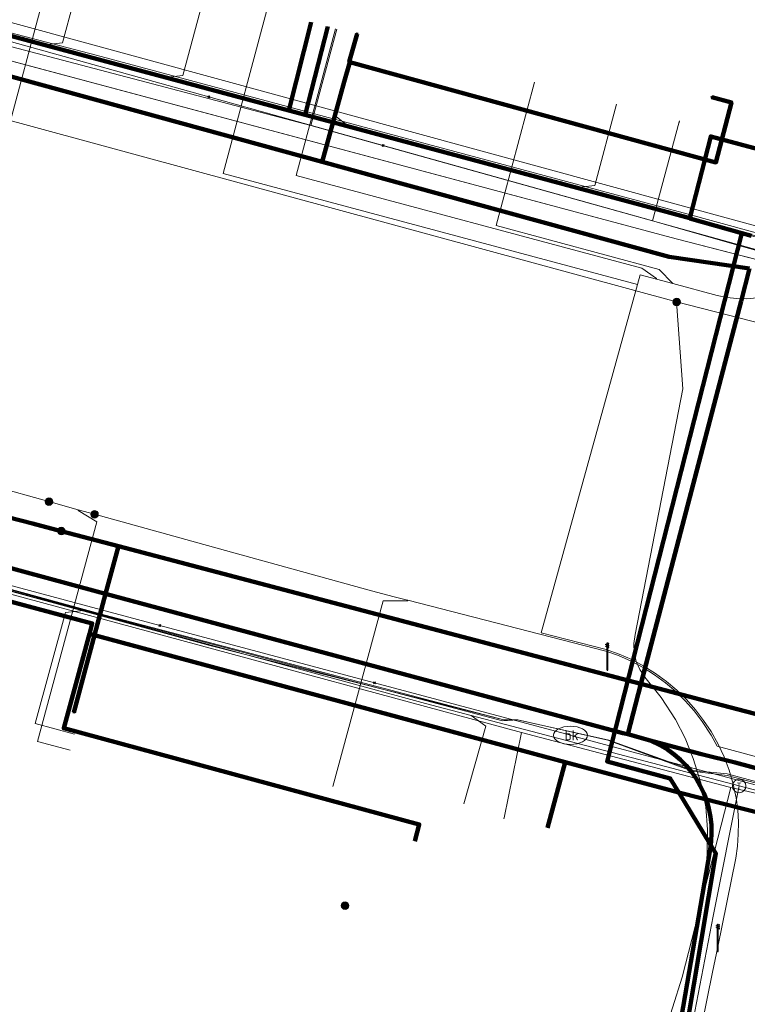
# Model space of a CAD drawing. Extents: x 152558 to 154479, y 462974 to 463683.
# Tile 177 of 256: x 153351 to 153373, y 463554 to 463583. Entities that reach past the tile are written whole.
import ezdxf
from ezdxf.enums import TextEntityAlignment as Align
from ezdxf.lldxf.tags import DXFTag

# ---------------------------------------------------------------- set-up
doc = ezdxf.new("R2010")
doc.units = 0
doc.header["$LTSCALE"] = 0.2
doc.layers.get('0').update_dxf_attribs({"linetype": 'CONTINUOUS'})
for name, color, linetype, lineweight in [('B-RO-KL-DATA_COAXIAAL_17_ZIGGO BV-G', 90, 'KL-DATA-N', 18), ('B-RO-KL-DATA_COAXIAAL_7_ZIGGO BV-G', 90, 'KL-DATA-N', 18), ('B-RO-KL-DATA_DUCT_ZIGGO BV-G', 90, 'CONTINUOUS', 100), ('B-RO-KL-DATA_EUROFIBER NEDERLAND BV-G', 90, 'KL-DATA-N', 18), ('B-RO-KL-DATA_HULPSTUK_KPN BV-S', 90, 'CONTINUOUS', 25), ('B-RO-KL-DATA_HULPSTUK_STEDIN NETBEHEER BV-S', 90, 'CONTINUOUS', 25), ('B-RO-KL-DATA_KABELBED_KPN BV-G', 90, 'CONTINUOUS', 100), ('B-RO-KL-DATA_KABELBED_ZIGGO BV-G', 90, 'CONTINUOUS', 100), ('B-RO-KL-DATA_MANTELBUIS_ASBESTCEMENT_1_KPN BV-G', 90, 'CONTINUOUS', 100), ('B-RO-KL-DATA_MANTELBUIS_PVC_1_KPN BV-G', 90, 'CONTINUOUS', 100), ('B-RO-KL-DATA_REGGEFIBER OPERATOR BV-G', 90, 'KL-DATA-N', 18), ('B-RO-KL-DATA_STEDIN NETBEHEER BV-G', 90, 'KL-DATA-N', 18), ('B-RO-KL-ET_LS_400 V_STEDIN NETBEHEER BV-G', 190, 'KL-LS-N', 18), ('B-RO-KL-ET_LS_GEMEENTE AMERSFOORT-S', 190, 'CONTINUOUS', 25), ('B-RO-KL-ET_LS_HULPSTUK_STEDIN NETBEHEER BV-S', 190, 'CONTINUOUS', 25), ('B-RO-KL-ET_MS_10 KV_STEDIN NETBEHEER BV-G', 130, 'KL-MS-N', 18), ('B-RO-KL-GAS_LD_HULPSTUK_STEDIN NETBEHEER BV-S', 50, 'CONTINUOUS', 25), ('B-RO-KL-GAS_LD_PE_32_0.1 BAR_STEDIN NETBEHEER BV-G', 50, 'KL-GAS-LD-N', 18), ('B-RO-KL-GAS_LD_PVC_110_0.1 BAR_STEDIN NETBEHEER BV-G', 50, 'KL-GAS-LD-N', 18), ('B-RO-KL-GAS_LD_PVC_160_0.1 BAR_STEDIN NETBEHEER BV-G', 50, 'KL-GAS-LD-N', 18), ('B-RO-KL-GAS_LD_PVC_63_0.1 BAR_STEDIN NETBEHEER BV-G', 50, 'KL-GAS-LD-N', 18), ('B-RO-KL-GAS_LD_STAAL_34_0.1 BAR_STEDIN NETBEHEER BV-G', 50, 'KL-GAS-LD-N', 18), ('B-RO-KL-WATER_100_VITENS-G', 170, 'KL-WATER-N', 18), ('B-RO-KL-WATER_150_VITENS-G', 170, 'KL-WATER-N', 18), ('B-RO-KL-WATER_HULPSTUK_VITENS-S', 170, 'CONTINUOUS', 25), ('B-RO-KL-WATER_VITENS-S', 170, 'CONTINUOUS', 25)]:
    doc.layers.add(name, color=color, linetype=linetype, lineweight=lineweight)
doc.styles.add('NLCS-ISO', font='NLCS-ISO.ttf')
tags = doc.linetypes.add('KL-DATA-N', pattern='A,4,-1,[101,NLCS.SHX,S=0.5,R=0,X=0,Y=0],-1,4,-1,["D",Standard,S=1,R=0,X=-0.25,Y=-0.5],-1.5', length=12.5).pattern_tags.tags
tags[18] = DXFTag(74, 10)
tags = doc.linetypes.add('KL-GAS-LD-N', pattern='A,4,-1,[69,NLCS.SHX,S=0.5,R=0,X=0,Y=0],-1,4,-1,["L",Standard,S=1,R=0,X=0.25,Y=-0.5],-2', length=13).pattern_tags.tags
tags[18] = DXFTag(74, 10)
tags = doc.linetypes.add('KL-LS-N', pattern='A,4,-1,[103,NLCS.SHX,S=0.75,R=0,X=0,Y=0],-1,4,-1,["L",Standard,S=1,R=0,X=0,Y=-0.5],-2', length=13).pattern_tags.tags
tags[18] = DXFTag(74, 10)
tags = doc.linetypes.add('KL-MS-N', pattern='A,4,-1,[103,NLCS.SHX,S=0.75,R=0,X=0,Y=0],-1,4,-1,["M",Standard,S=1,R=0,X=0,Y=-0.5],-2', length=13).pattern_tags.tags
tags[18] = DXFTag(74, 10)
doc.linetypes.add('KL-WATER-N', pattern='A,7,-0.5,[168,NLCS.SHX,S=0.75,R=0,X=0.75,Y=0],-2', length=9.5)

# ---------------------------------------------------------------- blocks, each defined once
blk = doc.blocks.new('SKL-WTB_HULP_MOF-SO')
at = {"linetype": 'ByBlock', "lineweight": 18}
h = blk.add_hatch(color=0, dxfattribs=at)
h.dxf.hatch_style = 1
h.paths.add_polyline_path([(-0.5625, 0, 1), (0.5625, 0, 1)])
at = {"color": 0, "linetype": 'ByBlock', "lineweight": 18}
blk.add_circle((0, 0), 0.5625, dxfattribs=at)
at = {"color": 0, "linetype": 'ByBlock', "lineweight": 18, "style": 'NLCS-ISO', "flags": 1}
for tag, p in [('TYPE', (1.5, 0)), ('LABEL', (1.5, -1.5)), ('OMSCHRIJVING', (1.5, -3))]:
    blk.add_attdef(tag, p, '', height=1, dxfattribs=at)
blk = doc.blocks.new('SKL-WTB_HULP_T STUK-SO')
at = {"color": 0, "linetype": 'ByBlock', "lineweight": 18}
blk.add_circle((0, 0), 1, dxfattribs=at)
at = {"color": 0, "linetype": 'ByBlock', "lineweight": -2, "style": 'NLCS-ISO'}
blk.add_text('T', height=1, dxfattribs=at).set_placement((0, 0), align=Align.MIDDLE_CENTER)
at = {"color": 0, "linetype": 'ByBlock', "lineweight": 18, "style": 'NLCS-ISO', "flags": 1}
for tag, p in [('TYPE', (1.5, 0)), ('LABEL', (1.5, -1.5)), ('OMSCHRIJVING', (1.5, -3))]:
    blk.add_attdef(tag, p, '', height=1, dxfattribs=at)
blk = doc.blocks.new('SKL-WATER_BRANDKRAAN_BRANDPUT-SO')
at = {"color": 0, "linetype": 'ByBlock', "lineweight": 18}
blk.add_ellipse((0, 0), major_axis=(2.5, 0), ratio=0.54, dxfattribs=at)
at = {"color": 0, "linetype": 'ByBlock', "lineweight": 18, "style": 'NLCS-ISO'}
blk.add_text('bk', height=1.5, dxfattribs=at).set_placement((0.16, 0), align=Align.MIDDLE_CENTER)
blk = doc.blocks.new('SKL-WTB_HULP_OVERIG-SO')
at = {"color": 0, "linetype": 'ByBlock', "lineweight": 18}
for points in [[(-0.14, 0.14), (0.14, -0.14)], [(0.14, 0.14), (-0.14, -0.14)]]:
    blk.add_lwpolyline(points, dxfattribs=at)
at = {"color": 0, "linetype": 'ByBlock', "lineweight": 18, "style": 'NLCS-ISO', "flags": 1}
for tag, p in [('TYPE', (1.5, 0)), ('LABEL', (1.5, -1.5)), ('OMSCHRIJVING', (1.5, -3))]:
    blk.add_attdef(tag, p, '', height=1, dxfattribs=at)
blk = doc.blocks.new('SKL-ET_LS_MAST-SO')
for p, q in [((-0.05, 2.07), (0.05, 2.07)), ((-0.05, -2), (0.05, -2))]:
    blk.add_line(p, q)
for points in [[(-0.18, 1.76), (-0.22, 1.76), (-0.22, 1.84), (-0.18, 1.84), (-0.18, 1.79)], [(-0.18, 1.49), (-0.22, 1.49), (-0.22, 1.57), (-0.18, 1.57), (-0.18, 1.52)], [(-0.18, 1.79), (-0.05, 1.79)], [(-0.18, 1.76), (-0.05, 1.76)], [(-0.18, 1.52), (-0.05, 1.52)], [(-0.18, 1.49), (-0.05, 1.49)], [(-0.05, -2), (-0.05, 2.07)], [(0.05, -2), (0.05, 2.07)], [(0.18, 1.92), (0.05, 1.92)], [(0.18, 1.89), (0.05, 1.89)], [(0.18, 1.66), (0.05, 1.66)], [(0.18, 1.63), (0.05, 1.63)], [(0.18, 1.89), (0.22, 1.89), (0.22, 1.97), (0.18, 1.97), (0.18, 1.92)], [(0.18, 1.63), (0.22, 1.63), (0.22, 1.71), (0.18, 1.71), (0.18, 1.66)], [(0.18, 1.39), (0.05, 1.39)], [(0.18, 1.36), (0.05, 1.36)], [(0.18, 1.36), (0.22, 1.36), (0.22, 1.44), (0.18, 1.44), (0.18, 1.39)]]:
    blk.add_lwpolyline(points)

msp = doc.modelspace()

# ---------------------------------------------------------------- linework, layer by layer
at = {"layer": 'B-RO-KL-DATA_COAXIAAL_17_ZIGGO BV-G', "flags": 128}
for points in [[(153332.582, 463590.339), (153332.352, 463589.483), (153333.437, 463587.483), (153336.143, 463586.743), (153341.418, 463585.326), (153342.158, 463585.128), (153349.01, 463583.288), (153359.234, 463580.541), (153359.718, 463580.411), (153361.509, 463579.93), (153370.048, 463577.637), (153370.873, 463577.415), (153371.098, 463577.351), (153371.1, 463577.35)], [(153332.582, 463590.339), (153332.352, 463589.483), (153333.437, 463587.483), (153336.143, 463586.743), (153341.418, 463585.326), (153342.158, 463585.128), (153349.01, 463583.288), (153359.234, 463580.541), (153359.718, 463580.411), (153361.509, 463579.93), (153370.048, 463577.637), (153370.873, 463577.415), (153371.098, 463577.351), (153371.1, 463577.35)], [(153368.319, 463537.371), (153368.638, 463539.272), (153371.869, 463558.545), (153370.775, 463560.345), (153370.518, 463560.767), (153368.65, 463561.268), (153372.638, 463576.913), (153372.927, 463576.831), (153375.621, 463576.065), (153376.256, 463578.557), (153377.339, 463582.806)], [(153368.319, 463537.371), (153368.638, 463539.272), (153371.869, 463558.545), (153370.775, 463560.345), (153367.415, 463561.251), (153353.334, 463565.046), (153353.418, 463565.357), (153345.619, 463567.45), (153341.66, 463568.512), (153335.575, 463570.146), (153333.055, 463570.822), (153328.08, 463572.194), (153328.014, 463571.83), (153326.833, 463565.294), (153325.03, 463555.309)], [(153325.03, 463555.309), (153326.833, 463565.294), (153328.014, 463571.83), (153328.08, 463572.194), (153333.055, 463570.822), (153335.575, 463570.146), (153341.66, 463568.512), (153345.619, 463567.45), (153353.418, 463565.357), (153353.334, 463565.046), (153367.415, 463561.251), (153370.775, 463560.345), (153371.869, 463558.545), (153368.638, 463539.272), (153368.319, 463537.371), (153367.251, 463530.999), (153366.71, 463527.773), (153365.689, 463521.684), (153364.895, 463516.951), (153364.585, 463515.103), (153363.172, 463506.675), (153362.99, 463505.591), (153362.053, 463500), (153361.595, 463497.261), (153361.414, 463496.177), (153360.532, 463490.903), (153359.497, 463484.716), (153358.545, 463479.023), (153358.182, 463476.854), (153357.317, 463471.68), (153356.184, 463464.908), (153354.248, 463453.329), (153355.921, 463453.071), (153355.784, 463452.182), (153355.035, 463447.33), (153353.629, 463438.218), (153353.507, 463437.428), (153352.512, 463430.984), (153351.902, 463427.031), (153350.603, 463418.611), (153350.374, 463417.129), (153349.029, 463408.411), (153348.812, 463407.011), (153348.61, 463406.053), (153348.286, 463405.129), (153348.215, 463404.987), (153347.845, 463404.254), (153347.294, 463403.445), (153346.699, 463402.774), (153346.144, 463402.233), (153345.528, 463401.762), (153344.86, 463401.369), (153344.149, 463401.059), (153343.407, 463400.836), (153342.498, 463394.924)]]:
    msp.add_lwpolyline(points, dxfattribs=at)
at = {"layer": 'B-RO-KL-DATA_COAXIAAL_7_ZIGGO BV-G', "flags": 128}
for points in [[(153368.319, 463537.371), (153368.638, 463539.272), (153371.869, 463558.545), (153370.775, 463560.345), (153370.518, 463560.767), (153368.65, 463561.268), (153372.638, 463576.913), (153371.1, 463577.35), (153371.098, 463577.351), (153370.873, 463577.415), (153370.048, 463577.637), (153361.509, 463579.93), (153359.718, 463580.411), (153359.234, 463580.541), (153349.01, 463583.288), (153342.158, 463585.128), (153341.418, 463585.326), (153342.123, 463587.934)], [(153368.319, 463537.371), (153368.638, 463539.272), (153371.869, 463558.545), (153370.775, 463560.345), (153370.518, 463560.767), (153368.65, 463561.268), (153372.638, 463576.913), (153371.1, 463577.35), (153371.098, 463577.351), (153370.873, 463577.415), (153370.048, 463577.637), (153361.509, 463579.93), (153359.718, 463580.411), (153359.234, 463580.541), (153349.01, 463583.288), (153342.158, 463585.128), (153342.826, 463587.75)], [(153368.319, 463537.371), (153368.638, 463539.272), (153371.869, 463558.545), (153370.775, 463560.345), (153370.518, 463560.767), (153368.65, 463561.268), (153372.638, 463576.913), (153371.1, 463577.35), (153371.098, 463577.351), (153370.873, 463577.415), (153370.048, 463577.637), (153361.509, 463579.93), (153359.718, 463580.411), (153359.234, 463580.541), (153349.01, 463583.288), (153349.677, 463585.905)], [(153368.319, 463537.371), (153368.638, 463539.272), (153371.869, 463558.545), (153370.775, 463560.345), (153370.518, 463560.767), (153368.65, 463561.268), (153372.638, 463576.913), (153371.1, 463577.35), (153371.098, 463577.351), (153370.873, 463577.415), (153370.048, 463577.637), (153361.509, 463579.93), (153359.718, 463580.411), (153359.234, 463580.541), (153359.901, 463583.158)], [(153368.319, 463537.371), (153368.638, 463539.272), (153371.869, 463558.545), (153370.775, 463560.345), (153370.518, 463560.767), (153368.65, 463561.268), (153372.638, 463576.913), (153371.1, 463577.35), (153371.098, 463577.351), (153370.873, 463577.415), (153370.048, 463577.637), (153361.509, 463579.93), (153359.718, 463580.411), (153360.385, 463583.028)], [(153368.319, 463537.371), (153368.638, 463539.272), (153371.869, 463558.545), (153370.775, 463560.345), (153370.518, 463560.767), (153368.65, 463561.268), (153372.638, 463576.913), (153371.1, 463577.35), (153371.098, 463577.351), (153370.873, 463577.415), (153370.048, 463577.637), (153361.509, 463579.93), (153359.718, 463580.411), (153360.385, 463583.028)], [(153377.339, 463582.806), (153376.256, 463578.557), (153375.621, 463576.065), (153372.927, 463576.831), (153372.638, 463576.913), (153368.65, 463561.268), (153370.518, 463560.767), (153370.775, 463560.345), (153371.869, 463558.545), (153368.638, 463539.272), (153368.319, 463537.371)], [(153368.319, 463537.371), (153368.638, 463539.272), (153371.869, 463558.545), (153370.775, 463560.345), (153370.518, 463560.767), (153368.65, 463561.268), (153372.638, 463576.913), (153372.927, 463576.831), (153375.621, 463576.065), (153376.256, 463578.557), (153377.339, 463582.806)], [(153368.319, 463537.371), (153368.638, 463539.272), (153371.869, 463558.545), (153370.775, 463560.345), (153370.518, 463560.767), (153368.65, 463561.268), (153372.638, 463576.913), (153372.927, 463576.831), (153375.621, 463576.065), (153376.256, 463578.557), (153377.339, 463582.806)], [(153368.319, 463537.371), (153368.638, 463539.272), (153371.869, 463558.545), (153370.775, 463560.345), (153367.415, 463561.251), (153353.334, 463565.046), (153352.932, 463563.561), (153352.578, 463562.251), (153363.094, 463559.405), (153362.96, 463558.909)], [(153368.319, 463537.371), (153368.638, 463539.272), (153371.869, 463558.545), (153370.775, 463560.345), (153367.415, 463561.251), (153353.334, 463565.046), (153352.932, 463563.561)], [(153368.319, 463537.371), (153368.638, 463539.272), (153371.869, 463558.545), (153370.775, 463560.345), (153367.415, 463561.251), (153366.892, 463559.308)]]:
    msp.add_lwpolyline(points, dxfattribs=at)
at = {"layer": 'B-RO-KL-DATA_DUCT_ZIGGO BV-G', "flags": 128}
for points in [[(153394.625, 463554.207), (153384.607, 463556.832), (153370.775, 463560.345), (153367.415, 463561.251), (153353.334, 463565.046), (153353.418, 463565.357), (153345.619, 463567.45), (153341.66, 463568.512), (153335.575, 463570.146), (153328.08, 463572.194), (153322.274, 463573.794), (153317.837, 463575.018), (153312.621, 463576.456), (153301.17, 463579.614), (153297.548, 463580.613), (153290.653, 463582.514), (153286.139, 463583.992)], [(153394.625, 463554.207), (153384.607, 463556.832), (153370.775, 463560.345), (153367.415, 463561.251), (153353.334, 463565.046), (153353.418, 463565.357), (153345.619, 463567.45), (153341.66, 463568.512), (153335.575, 463570.146), (153328.08, 463572.194), (153322.274, 463573.794), (153317.837, 463575.018), (153312.621, 463576.456), (153301.17, 463579.614), (153297.548, 463580.613), (153290.653, 463582.514), (153286.139, 463583.992)], [(153286.139, 463583.992), (153290.653, 463582.514), (153297.548, 463580.613), (153301.17, 463579.614), (153312.621, 463576.456), (153317.837, 463575.018), (153322.274, 463573.794), (153328.08, 463572.194), (153335.575, 463570.146), (153341.66, 463568.512), (153345.619, 463567.45), (153353.418, 463565.357), (153353.334, 463565.046), (153367.415, 463561.251), (153370.775, 463560.345), (153384.607, 463556.832), (153394.625, 463554.207)], [(153286.139, 463583.992), (153290.653, 463582.514), (153297.548, 463580.613), (153301.17, 463579.614), (153312.621, 463576.456), (153317.837, 463575.018), (153322.274, 463573.794), (153328.08, 463572.194), (153335.575, 463570.146), (153341.66, 463568.512), (153345.619, 463567.45), (153353.418, 463565.357), (153353.334, 463565.046), (153367.415, 463561.251), (153370.775, 463560.345), (153384.607, 463556.832), (153394.625, 463554.207)], [(153286.139, 463583.992), (153290.653, 463582.514), (153297.548, 463580.613), (153301.17, 463579.614), (153312.621, 463576.456), (153317.837, 463575.018), (153322.274, 463573.794), (153328.08, 463572.194), (153335.575, 463570.146), (153341.66, 463568.512), (153345.619, 463567.45), (153353.418, 463565.357), (153353.334, 463565.046), (153367.415, 463561.251), (153370.775, 463560.345), (153384.607, 463556.832), (153394.625, 463554.207)], [(153394.625, 463554.207), (153384.607, 463556.832), (153370.775, 463560.345), (153367.415, 463561.251), (153353.334, 463565.046), (153353.418, 463565.357), (153345.619, 463567.45), (153341.66, 463568.512), (153335.575, 463570.146), (153328.08, 463572.194), (153322.274, 463573.794), (153317.837, 463575.018), (153312.621, 463576.456), (153301.17, 463579.614), (153297.548, 463580.613), (153290.653, 463582.514), (153286.139, 463583.992)], [(153286.139, 463583.992), (153290.653, 463582.514), (153297.548, 463580.613), (153301.17, 463579.614), (153312.621, 463576.456), (153317.837, 463575.018), (153322.274, 463573.794), (153328.08, 463572.194), (153335.575, 463570.146), (153341.66, 463568.512), (153345.619, 463567.45), (153353.418, 463565.357), (153353.334, 463565.046), (153367.415, 463561.251), (153370.775, 463560.345), (153384.607, 463556.832), (153394.625, 463554.207)], [(153394.625, 463554.207), (153384.607, 463556.832), (153370.775, 463560.345), (153367.415, 463561.251), (153353.334, 463565.046), (153353.418, 463565.357), (153345.619, 463567.45), (153341.66, 463568.512), (153335.575, 463570.146), (153328.08, 463572.194), (153322.274, 463573.794), (153317.837, 463575.018), (153312.621, 463576.456), (153301.17, 463579.614), (153297.548, 463580.613), (153290.653, 463582.514), (153286.139, 463583.992)], [(153394.625, 463554.207), (153384.607, 463556.832), (153370.775, 463560.345), (153367.415, 463561.251), (153353.334, 463565.046), (153353.418, 463565.357), (153345.619, 463567.45), (153341.66, 463568.512), (153335.575, 463570.146), (153328.08, 463572.194), (153322.274, 463573.794), (153317.837, 463575.018), (153312.621, 463576.456), (153301.17, 463579.614), (153297.548, 463580.613), (153290.653, 463582.514), (153286.139, 463583.992)], [(153394.625, 463554.207), (153384.607, 463556.832), (153370.775, 463560.345), (153367.415, 463561.251), (153353.334, 463565.046), (153353.418, 463565.357), (153345.619, 463567.45), (153341.66, 463568.512), (153335.575, 463570.146), (153328.08, 463572.194), (153322.274, 463573.794), (153317.837, 463575.018), (153312.621, 463576.456), (153301.17, 463579.614), (153297.548, 463580.613), (153290.653, 463582.514), (153286.139, 463583.992)], [(153394.625, 463554.207), (153384.607, 463556.832), (153370.775, 463560.345), (153367.415, 463561.251), (153353.334, 463565.046), (153353.418, 463565.357), (153345.619, 463567.45), (153341.66, 463568.512), (153335.575, 463570.146), (153328.08, 463572.194), (153322.274, 463573.794), (153317.837, 463575.018), (153312.621, 463576.456), (153301.17, 463579.614), (153297.548, 463580.613), (153290.653, 463582.514), (153286.139, 463583.992)]]:
    msp.add_lwpolyline(points, dxfattribs=at)
at = {"layer": 'B-RO-KL-DATA_EUROFIBER NEDERLAND BV-G', "flags": 128}
msp.add_lwpolyline([(153121.5, 463384.9), (153118.7, 463385.3), (153112.3, 463387), (153111.1, 463387.4), (153110.2, 463388.1), (153110.6, 463390.3), (153112.1, 463396.3), (153113.1, 463402.8), (153113.3, 463406.2), (153112.9, 463407.3), (153112.9, 463413.6), (153112, 463421.3), (153109.9, 463428.3), (153107.1, 463435.7), (153103.8, 463442.4), (153099.1, 463449.1), (153096, 463452.3), (153095, 463454.7), (153091.2, 463458.4), (153090.7, 463459.4), (153088.4, 463461), (153067.9, 463474.2), (153053.1, 463483.3), (153038.5, 463492.6), (153043.8, 463501), (153043.8, 463501.4), (153037.9, 463505.5), (153029.7, 463510.5), (153009.1, 463523.3), (153002.1, 463528), (152977.7, 463543.5), (152974.3, 463546.2), (152971.2, 463550.5), (152969, 463555.7), (152968.3, 463559.4), (152966.8, 463570.2), (152964.1, 463591.5), (152962.6, 463604.2), (152960.9, 463617.6), (152960.6, 463619.3), (152959.2, 463630.8), (152957.4, 463644.6), (152957.3, 463646.4), (152961.1, 463649), (152966, 463650.4), (152979, 463654.6), (152994.9, 463659.6), (152998.1, 463658.9), (153005.8, 463659.7), (153008.3, 463661), (153013.2, 463661.1), (153014.8, 463661.3), (153017.6, 463662.4), (153026.3, 463662.8), (153030.7, 463662.6), (153037.6, 463661.8), (153046.8, 463660.4), (153057.3, 463657.7), (153068.9, 463653.5), (153083.7, 463647.9), (153094.5, 463643.5), (153097.3, 463642.9), (153103.9, 463640.4), (153111.5, 463636.9), (153126.6, 463631.2), (153152.7, 463621), (153154.4, 463620.5), (153156.3, 463619.7), (153157.9, 463618.3), (153158.4, 463617.1), (153158, 463614.3), (153158, 463614), (153158.3, 463613.7), (153163.5, 463612.2), (153164.6, 463612.6), (153165.6, 463614.8), (153167, 463615.6), (153168.6, 463615.3), (153187.9, 463610), (153271.4, 463587.6), (153289.4, 463583), (153318.1, 463575.1), (153319.2, 463574.9), (153319.4, 463573.8), (153318.8, 463570), (153319.2, 463569.4), (153320, 463569.1), (153326.4, 463567.3), (153327, 463568.4), (153327.6, 463571.1), (153329, 463572.2), (153329.4, 463572.2), (153356.9, 463564.7), (153365.6, 463562.5), (153366, 463562.5), (153368.7, 463561.9), (153371.2, 463561), (153372.2, 463560.9), (153381.9, 463558.3), (153386.8, 463556.9), (153429.8, 463545.3), (153435.7, 463543.5), (153486.6, 463529.8), (153500.6, 463525.9), (153520.2, 463521), (153578.3, 463505.3), (153611.1, 463496.7), (153617.8, 463494.8), (153679.4, 463478.2), (153685.9, 463476.3), (153687.1, 463475), (153687.5, 463473.8), (153686.8, 463471.6), (153686.4, 463469.8), (153686.8, 463469.3), (153687.4, 463470.1), (153687.5, 463472.1), (153692.084, 463495.773)], dxfattribs=at)
at = {"layer": 'B-RO-KL-DATA_KABELBED_KPN BV-G', "flags": 128}
for points in [[(153388.93, 463558.535), (153371.595, 463563.056), (153369.652, 463563.568), (153354.195, 463567.645), (153352.502, 463568.091), (153351.653, 463568.315), (153333.624, 463572.947), (153318.596, 463577.193), (153309.159, 463580.003), (153284.508, 463586.716), (153265.219, 463592.031), (153248.428, 463596.665), (153210.198, 463606.655), (153192.878, 463611.344), (153173.539, 463616.517), (153170.214, 463617.449), (153165.177, 463619.124), (153154.707, 463622.925)], [(153360.225, 463579.021), (153345.864, 463582.957), (153345.477, 463583.063), (153336.1, 463585.633), (153334.818, 463586.132)], [(153361.036, 463581.978), (153361.025, 463581.982), (153361.258, 463582.81)], [(153361.036, 463581.978), (153360.874, 463581.388), (153360.225, 463579.021)], [(153371.752, 463580.937), (153372.328, 463580.784), (153371.869, 463579.008), (153361.036, 463581.978)], [(153372.868, 463575.861), (153370.484, 463576.21), (153361.835, 463578.58), (153360.225, 463579.021)], [(153369.261, 463562.072), (153369.652, 463563.568), (153372.617, 463574.902), (153372.868, 463575.861)], [(153372.617, 463574.902), (153369.58, 463563.292)], [(153328.474, 463572.949), (153333.313, 463571.788), (153348.384, 463567.704), (153353.559, 463566.302), (153353.816, 463566.233), (153367.619, 463562.514), (153369.119, 463562.111), (153369.261, 463562.072)], [(153352.502, 463568.091), (153354.195, 463567.645), (153353.816, 463566.233), (153352.875, 463562.722)], [(153369.261, 463562.072), (153369.924, 463561.893)], [(153369.924, 463561.893), (153370.232, 463561.746), (153370.44, 463561.621), (153370.637, 463561.478), (153370.821, 463561.32), (153370.991, 463561.147), (153371.147, 463560.96), (153371.286, 463560.761), (153371.408, 463560.551), (153371.513, 463560.332), (153371.598, 463560.104), (153371.665, 463559.871), (153371.711, 463559.632), (153371.738, 463559.391), (153371.744, 463559.148), (153371.73, 463558.906), (153371.696, 463558.665), (153369.544, 463546.072), (153369.449, 463545.519), (153367.625, 463534.848)], [(153369.924, 463561.893), (153370.776, 463561.665), (153371.443, 463561.485), (153372.438, 463561.237), (153382.092, 463558.625), (153383.382, 463558.29), (153385.237, 463557.82)], [(153372.438, 463561.237), (153382.092, 463558.625)]]:
    msp.add_lwpolyline(points, dxfattribs=at)
at = {"layer": 'B-RO-KL-DATA_KABELBED_ZIGGO BV-G', "flags": 128}
for points in [[(153349.01, 463583.288), (153359.234, 463580.541)], [(153359.901, 463583.158), (153359.234, 463580.541)], [(153359.718, 463580.411), (153360.385, 463583.028)], [(153359.234, 463580.541), (153359.718, 463580.411)], [(153359.718, 463580.411), (153370.048, 463577.637)], [(153371.098, 463577.351), (153371.716, 463579.777), (153376.256, 463578.557)], [(153370.048, 463577.637), (153371.098, 463577.351)], [(153371.1, 463577.35), (153372.638, 463576.913)], [(153370.775, 463560.345), (153370.518, 463560.767), (153368.65, 463561.268), (153372.638, 463576.913)], [(153372.638, 463576.913), (153372.927, 463576.831)], [(153353.334, 463565.046), (153353.418, 463565.357), (153345.619, 463567.45)], [(153353.334, 463565.046), (153352.932, 463563.561)], [(153367.415, 463561.251), (153353.334, 463565.046)], [(153352.932, 463563.561), (153352.578, 463562.251), (153363.094, 463559.405), (153362.96, 463558.909)], [(153367.415, 463561.251), (153366.892, 463559.308)], [(153370.775, 463560.345), (153367.415, 463561.251)], [(153368.638, 463539.272), (153371.869, 463558.545), (153370.775, 463560.345)], [(153384.607, 463556.832), (153370.775, 463560.345)]]:
    msp.add_lwpolyline(points, dxfattribs=at)
at = {"layer": 'B-RO-KL-DATA_MANTELBUIS_ASBESTCEMENT_1_KPN BV-G', "flags": 128}
msp.add_lwpolyline([(153372.617, 463574.902), (153369.58, 463563.292)], dxfattribs=at)
at = {"layer": 'B-RO-KL-DATA_MANTELBUIS_PVC_1_KPN BV-G', "flags": 128}
msp.add_lwpolyline([(153372.438, 463561.237), (153382.092, 463558.625)], dxfattribs=at)
msp.add_lwpolyline([(153372.438, 463561.237), (153382.092, 463558.625)], dxfattribs=at)
msp.add_lwpolyline([(153372.438, 463561.237), (153382.092, 463558.625)], dxfattribs=at)
msp.add_lwpolyline([(153372.438, 463561.237), (153382.092, 463558.625)], dxfattribs=at)
at = {"layer": 'B-RO-KL-DATA_REGGEFIBER OPERATOR BV-G', "flags": 128}
for points in [[(153140, 463381), (153138.4, 463380.7), (153121.4, 463384.1), (153118.7, 463385.3), (153117.1, 463385.7), (153112.3, 463387), (153111.1, 463387.4), (153110.2, 463388.1), (153110.6, 463390.3), (153112.1, 463396.3), (153112.9, 463401.5), (153113.1, 463402.8), (153113.3, 463406.2), (153112.9, 463407.3), (153112.9, 463411.3), (153112.9, 463413.6), (153112, 463421.3), (153109.9, 463428.3), (153107.4, 463434.8), (153107.1, 463435.7), (153103.8, 463442.4), (153103.5, 463442.9), (153099.1, 463449.1), (153096.6, 463452.6), (153095, 463454.7), (153092.7, 463456.9), (153091.2, 463458.4), (153090.7, 463459.4), (153088.4, 463461), (153082.5, 463464.8), (153082.1, 463465.1), (153076.7, 463468.6), (153069.4, 463473.2), (153067.6, 463473.8), (153060.6, 463478.7), (153053.1, 463483.3), (153044.5, 463488.8), (153038.5, 463492.6), (153038.9, 463493.3), (153043.2, 463500), (153043.8, 463501), (153043.8, 463501.4), (153040.5, 463503.7), (153037.9, 463505.5), (153029.7, 463510.5), (153009.1, 463523.3), (153002.1, 463528), (152991.4, 463534.8), (152977.7, 463543.5), (152974.3, 463546.2), (152971.2, 463550.5), (152969, 463555.7), (152968.3, 463559.4), (152966.8, 463570.2), (152966.5, 463572.7), (152966, 463577), (152965.4, 463581.3), (152964.9, 463585.6), (152964.4, 463589.9), (152964.1, 463591.5), (152962.6, 463604.2), (152960.7, 463618.5), (152960.6, 463619.3), (152959.1, 463631.7), (152958.8, 463633.6), (152957.4, 463644.6), (152957.4, 463645.5), (152957.3, 463646.4), (152957.8, 463646.6), (152959.3, 463646.9), (152959.9, 463647), (152960.4, 463646.6), (152960.4, 463646.9), (152960.4, 463648.3), (152961.1, 463649), (152966, 463650.4), (152979, 463654.6), (152994.9, 463659.6), (152996, 463659.4), (152998.1, 463658.9), (153003.5, 463659.5), (153005.8, 463659.7), (153008.3, 463661), (153013.2, 463661.1), (153014.8, 463661.3), (153017.6, 463662.4), (153026.3, 463662.8), (153030.8, 463662.5), (153037.6, 463661.8), (153046.8, 463660.4), (153057.3, 463657.7), (153063.3, 463655.5), (153083.7, 463647.9), (153094.5, 463643.5), (153096.2, 463643.1), (153097.3, 463642.9), (153098.1, 463642.6), (153103.9, 463640.4), (153106.4, 463639.2), (153113, 463636.4), (153130.3, 463629.7), (153146.5, 463623.4), (153152.7, 463621), (153154.4, 463620.5), (153156.3, 463619.7), (153156.6, 463619.4), (153157.9, 463618.3), (153158.4, 463617.1), (153158, 463614.3), (153158, 463614), (153158.3, 463613.7), (153163.5, 463612.2), (153164.6, 463612.6), (153165.6, 463614.8), (153167, 463615.6), (153168.6, 463615.3), (153187.9, 463610), (153209.5, 463604.2), (153244.2, 463594.8), (153247.7, 463593.9), (153272.9, 463587.2), (153287.4, 463583.5), (153310.9, 463577.1), (153318.1, 463575.1), (153319.2, 463574.9), (153319.4, 463573.8), (153319, 463571.1), (153318.8, 463570), (153319.2, 463569.4), (153320, 463569.1), (153325.9, 463567.4), (153326.4, 463567.3), (153326.7, 463567.9), (153327, 463568.4), (153327.6, 463571.1), (153329, 463572.2), (153329.4, 463572.2), (153331.9, 463571.6), (153353.8, 463565.6), (153365.6, 463562.5), (153366, 463562.5), (153368.7, 463561.9), (153371.2, 463561), (153372.2, 463560.9), (153381.9, 463558.3), (153386.8, 463556.9), (153387.6, 463556.7), (153411.5, 463550.2), (153432.6, 463544.5), (153435.7, 463543.5), (153444.9, 463541), (153459.6, 463537.1), (153486.6, 463529.8), (153494.7, 463527.5), (153500.6, 463525.9), (153520.2, 463521), (153536.3, 463516.6), (153578.3, 463505.3), (153611.1, 463496.7), (153617.8, 463494.8), (153629.3, 463491.7), (153642.5, 463488.1), (153659.8, 463483.5), (153679.4, 463478.2), (153685.9, 463476.3), (153687.1, 463475), (153687.5, 463473.8), (153686.8, 463471.8), (153686.8, 463471.6), (153686.4, 463469.8), (153686.8, 463469.3), (153687.4, 463470.1), (153687.5, 463472.1), (153692.127, 463495.761)], [(153348.969, 463582.973), (153359.889, 463580.097)], [(153359.889, 463580.097), (153360.656, 463582.955)], [(153359.889, 463580.097), (153369.995, 463577.278)], [(153369.995, 463577.278), (153370.782, 463580.205)], [(153370.782, 463580.205), (153370.79, 463580.233)], [(153370.782, 463580.205), (153370.8, 463580.2)], [(153369.995, 463577.278), (153376.359, 463575.506), (153384.4, 463573.521), (153385.499, 463573.224), (153385.506, 463573.222)], [(153326.396, 463567.308), (153326.742, 463567.867), (153326.964, 463568.38), (153327.637, 463571.139), (153329.002, 463572.153), (153329.369, 463572.22), (153331.853, 463571.569), (153353.834, 463565.572), (153365.559, 463562.476), (153366.008, 463562.501), (153368.674, 463561.901), (153371.164, 463560.977), (153372.201, 463560.857), (153381.856, 463558.294), (153386.767, 463556.909), (153387.643, 463556.672), (153411.517, 463550.236), (153432.619, 463544.466), (153435.699, 463543.548), (153444.921, 463541.03), (153459.6, 463537.129), (153486.624, 463529.81), (153494.661, 463527.511), (153500.641, 463525.899), (153520.178, 463521.018), (153536.299, 463516.561), (153578.259, 463505.294), (153611.112, 463496.701), (153617.773, 463494.781), (153629.293, 463491.718), (153642.495, 463488.08), (153659.826, 463483.533), (153679.376, 463478.154), (153685.945, 463476.294), (153687.121, 463475.025), (153687.507, 463473.843), (153686.84, 463471.798), (153686.799, 463471.613)], [(153382.824, 463553.949), (153383.652, 463556.669), (153380.712, 463558.237), (153373.632, 463560.194), (153372.315, 463560.501), (153372.231, 463560.52), (153366.121, 463562.125), (153355.124, 463565.102), (153328.858, 463572.222)], [(153328.858, 463572.222), (153355.124, 463565.102), (153366.121, 463562.125)], [(153365.605, 463559.599), (153366.121, 463562.125)], [(153366.121, 463562.125), (153372.231, 463560.52), (153372.315, 463560.501)], [(153369.182, 463547.043), (153370.302, 463553.068), (153370.87, 463554.885), (153372.315, 463560.501)], [(153372.315, 463560.501), (153373.632, 463560.194), (153380.712, 463558.237), (153383.652, 463556.669)], [(153365.599, 463559.572), (153365.605, 463559.599)]]:
    msp.add_lwpolyline(points, dxfattribs=at)
at = {"layer": 'B-RO-KL-DATA_STEDIN NETBEHEER BV-G', "flags": 128}
for points in [[(153473.263, 463550.442), (153433.755, 463560.95), (153416.406, 463565.655), (153408.38, 463567.382), (153389.93, 463572.514), (153337.623, 463586.82), (153337.007, 463586.94), (153331.645, 463587.581), (153324.4, 463589.524), (153320.987, 463590.89), (153286.264, 463600.413), (153249.201, 463610.489), (153177.101, 463629.85), (153157.476, 463636.035), (153119.814, 463650.688), (153096.893, 463659.439), (153085.434, 463663.514), (153085.43, 463663.502), (153085.227, 463663.581)], [(154241.663, 463272.775), (154240.779, 463273.319), (154238.716, 463275.312), (154219.28, 463297.994), (154209.469, 463309.481), (154205.844, 463312.881), (154202.281, 463315.87), (154197.657, 463319.445), (154195.282, 463321.202), (154168.159, 463335.795), (154154.035, 463339.957), (154153.41, 463340.426), (154153.097, 463341.129), (154153.097, 463341.715), (154155.16, 463351.571), (154153.857, 463351.607), (154153.071, 463351.777), (154152.269, 463351.826), (154143.433, 463353.101), (154139.353, 463354.145), (154133.483, 463355.941), (154111.247, 463365.15), (154102.91, 463369.317), (154098.034, 463371.285), (154083.4, 463376.845), (154070.391, 463380.933), (154042.913, 463389.369), (154000, 463402.641), (153971.113, 463411.354), (153951.788, 463417.517), (153936.83, 463421.583), (153912.116, 463429.29), (153901.725, 463431.913), (153899.74, 463432.245), (153897.717, 463432.796), (153892.884, 463431.796), (153879.879, 463435.343), (153872.535, 463437.292), (153870.878, 463438.371), (153868.804, 463439.134), (153866.524, 463438.937), (153834.598, 463447.402), (153819.304, 463451.731), (153785.875, 463460.819), (153738.066, 463474.273), (153704.153, 463482.996), (153640.722, 463500), (153619.302, 463505.321), (153578.059, 463516.512), (153523.566, 463531.081), (153512.661, 463534.039), (153484.716, 463541.417), (153458.418, 463548.696), (153457.352, 463553.635), (153413.527, 463565.319), (153389.742, 463571.84), (153370.691, 463576.739), (153320.778, 463590.118), (153286.029, 463599.544), (153248.965, 463609.62), (153211.671, 463619.676), (153176.869, 463628.98), (153157.188, 463635.289), (153111.754, 463653.166), (153096.88, 463659.382), (153091.537, 463661.836)], [(153370.708, 463574.877), (153337.459, 463583.943)], [(153378.061, 463454.322), (153377.977, 463454.515), (153377.541, 463455.166), (153376.997, 463455.73), (153376.361, 463456.189), (153375.653, 463456.527), (153371.034, 463458.127), (153369.773, 463458.667), (153368.637, 463459.435), (153367.665, 463460.404), (153366.894, 463461.538), (153366.351, 463462.798), (153366.03, 463464.287), (153365.978, 463464.43), (153365.901, 463464.56), (153365.801, 463464.674), (153365.682, 463464.768), (153365.548, 463464.838), (153365.403, 463464.882), (153356.264, 463466.417), (153356.737, 463469.346), (153361.906, 463500), (153367.082, 463530.524), (153371.556, 463557.859), (153371.607, 463558.511), (153371.625, 463559.254), (153371.577, 463559.927), (153371.423, 463560.637), (153371.199, 463561.353), (153370.959, 463561.954), (153370.675, 463562.513), (153370.25, 463563.158), (153369.763, 463563.763), (153369.615, 463563.987), (153369.51, 463564.233), (153369.451, 463564.495), (153369.44, 463564.763), (153369.477, 463565.028), (153370.889, 463572.299), (153370.708, 463574.877)], [(153522.275, 463535.046), (153508.422, 463538.983), (153500, 463541.284), (153490.512, 463543.918), (153485.743, 463545.179), (153461.454, 463550.373), (153413.074, 463563.577), (153389.259, 463570.106), (153370.708, 463574.877)]]:
    msp.add_lwpolyline(points, dxfattribs=at)
at = {"layer": 'B-RO-KL-ET_LS_400 V_STEDIN NETBEHEER BV-G', "flags": 128}
for points in [[(153433.626, 463560.467), (153432.702, 463560.824), (153413.653, 463565.803), (153370.899, 463577.512), (153353.533, 463582.177), (153336.176, 463586.736), (153321.013, 463590.986), (153286.264, 463600.413), (153284.49, 463601.092), (153249.149, 463610.296), (153248.178, 463610.435), (153212.923, 463619.943), (153211.877, 463620.449), (153194.476, 463625.101), (153177.05, 463629.657), (153173.779, 463630.65), (153169.879, 463631.872), (153166.077, 463633.103), (153162.286, 463634.37), (153157.465, 463636.041), (153135.356, 463644.471), (153096.731, 463659.129), (153087.319, 463662.937), (153087.161, 463663.046)], [(153352.323, 463585.194), (153350.506, 463578.433), (153335.885, 463582.362)], [(153358.588, 463583.511), (153357.291, 463578.682), (153369.549, 463575.39)], [(153360.616, 463582.966), (153359.449, 463578.621), (153369.681, 463575.872), (153370.117, 463575.568), (153370.112, 463575.549)], [(153377.094, 463582.874), (153377.002, 463582.528), (153376.83, 463581.882), (153376.672, 463581.289), (153376.655, 463581.227), (153375.581, 463577.194), (153375.483, 463576.892), (153375.354, 463576.601), (153375.194, 463576.326), (153375.006, 463576.069), (153374.793, 463575.834), (153374.547, 463575.616), (153374.278, 463575.426), (153373.991, 463575.267), (153373.688, 463575.14), (153373.372, 463575.047), (153373.081, 463574.993), (153372.785, 463574.968), (153372.489, 463574.973), (153372.194, 463575.007), (153371.903, 463575.068), (153370.595, 463575.42), (153370.112, 463575.549), (153369.629, 463575.679), (153369.549, 463575.39), (153366.699, 463565.082), (153368.623, 463564.587), (153369.009, 463564.449), (153369.38, 463564.285), (153369.739, 463564.094), (153370.083, 463563.878), (153370.41, 463563.637), (153370.714, 463563.379), (153370.999, 463563.1), (153371.264, 463562.801), (153371.508, 463562.485), (153371.728, 463562.152), (153371.935, 463561.784), (153372.114, 463561.401), (153372.264, 463561.006), (153372.384, 463560.601), (153372.474, 463560.189), (153372.515, 463559.833), (153372.535, 463559.475), (153372.531, 463559.116), (153372.505, 463558.759), (153372.455, 463558.403), (153371.924, 463555.783), (153371.772, 463555.033), (153371.148, 463551.956), (153370.091, 463546.741), (153369.51, 463543.876), (153368.954, 463541.132), (153368.038, 463534.491), (153367.655, 463531.983), (153367.135, 463528.576), (153367.058, 463528.075), (153366.886, 463526.949), (153366.526, 463524.79), (153366.351, 463523.755), (153365.675, 463519.765), (153365.5, 463518.73), (153364.824, 463514.736), (153364.65, 463513.705), (153364.539, 463513.052), (153363.974, 463509.713), (153363.827, 463508.844), (153363.288, 463505.661), (153362.976, 463503.819), (153362.749, 463502.477), (153362.318, 463499.931), (153361.455, 463494.765), (153361.233, 463493.438), (153361.101, 463492.645), (153360.615, 463489.738), (153359.802, 463484.873), (153359.557, 463483.405), (153359.474, 463482.911), (153359.125, 463480.819), (153358.285, 463475.793), (153357.863, 463473.266), (153357.472, 463470.928), (153357.241, 463469.548), (153357.142, 463468.954), (153357.026, 463468.258), (153356.944, 463467.765), (153356.768, 463466.712), (153356.611, 463465.776), (153356.507, 463465.378), (153356.371, 463464.99), (153356.202, 463464.615), (153356.002, 463464.256), (153355.485, 463463.697), (153354.876, 463463.237), (153354.197, 463462.892), (153353.467, 463462.672), (153352.71, 463462.584), (153351.949, 463462.63), (153349.43, 463462.988), (153349.176, 463463.024), (153348.033, 463456.197), (153350.612, 463455.77), (153351.001, 463455.577), (153351.428, 463455.321), (153351.956, 463454.929), (153352.418, 463454.5), (153352.627, 463454.424), (153352.924, 463454.069), (153353.301, 463453.521), (153353.518, 463453.133), (153353.777, 463452.554), (153353.961, 463451.992), (153354.068, 463451.538), (153354.142, 463451.047), (153354.175, 463450.533), (153354.154, 463449.879), (153350.285, 463425.136), (153351.823, 463424.891), (153358.899, 463423.696)], [(153366.508, 463581.384), (153365.366, 463577.135), (153370.19, 463575.839), (153370.595, 463575.42)], [(153332.787, 463573.69), (153333.911, 463574.01), (153336.568, 463573.274), (153340.002, 463572.323), (153342.655, 463571.589), (153348.742, 463569.903), (153350.497, 463569.417), (153352.137, 463568.963)], [(153353.487, 463568.589), (153353.005, 463568.722), (153352.137, 463568.963)], [(153352.764, 463561.599), (153351.799, 463561.86), (153353.557, 463568.362), (153353, 463568.703), (153353.005, 463568.722)], [(153353.487, 463568.589), (153357.358, 463567.517), (153361.679, 463566.321), (153362.352, 463566.148), (153362.671, 463566.066), (153362.759, 463566.043), (153368.611, 463564.539), (153368.991, 463564.403), (153369.359, 463564.24), (153369.714, 463564.05), (153370.054, 463563.836), (153370.379, 463563.598), (153370.68, 463563.342), (153370.963, 463563.065), (153371.226, 463562.769), (153371.467, 463562.456), (153371.733, 463562.047), (153371.91, 463561.722), (153383.026, 463558.711)], [(153360.541, 463560.53), (153362.028, 463566.025), (153362.754, 463566.024), (153362.759, 463566.043)]]:
    msp.add_lwpolyline(points, dxfattribs=at)
at = {"layer": 'B-RO-KL-ET_MS_10 KV_STEDIN NETBEHEER BV-G', "flags": 128}
msp.add_lwpolyline([(153454.939, 463554.278), (153413.527, 463565.319), (153389.742, 463571.84), (153370.691, 463576.739), (153320.778, 463590.118), (153286.029, 463599.544), (153248.965, 463609.62), (153211.671, 463619.676), (153176.869, 463628.98), (153157.188, 463635.289), (153111.929, 463653.101), (153112.817, 463655.428)], dxfattribs=at)
at = {"layer": 'B-RO-KL-GAS_LD_PE_32_0.1 BAR_STEDIN NETBEHEER BV-G', "flags": 128}
for points in [[(153361.239, 463582.799), (153360.593, 463580.395), (153361.021, 463580.059)], [(153368.934, 463580.732), (153368.286, 463578.32), (153367.751, 463578.259)], [(153352.894, 463562.081), (153351.736, 463562.395), (153352.624, 463565.676), (153353.159, 463565.738)], [(153364.409, 463560.01), (153365.064, 463562.311), (153364.633, 463562.632)]]:
    msp.add_lwpolyline(points, dxfattribs=at)
at = {"layer": 'B-RO-KL-GAS_LD_PVC_110_0.1 BAR_STEDIN NETBEHEER BV-G', "flags": 128}
for points in [[(153327.841, 463572.222), (153333.144, 463571.151), (153336.371, 463570.241), (153337.986, 463569.79), (153340.497, 463569.114), (153342.048, 463568.703), (153348.36, 463567.029), (153350.046, 463566.582), (153353.159, 463565.738), (153357.416, 463564.58), (153363.278, 463562.989), (153364.633, 463562.632), (153372.558, 463560.543)], [(153372.558, 463560.543), (153373.57, 463560.276), (153379.564, 463558.513), (153382.876, 463557.588)]]:
    msp.add_lwpolyline(points, dxfattribs=at)
at = {"layer": 'B-RO-KL-GAS_LD_PVC_160_0.1 BAR_STEDIN NETBEHEER BV-G', "flags": 128}
msp.add_lwpolyline([(153331.966, 463588.001), (153336.262, 463586.802), (153337.117, 463586.563), (153341.507, 463585.337), (153345.532, 463584.241), (153347.259, 463583.773), (153347.83, 463583.618), (153348.815, 463583.351), (153352.01, 463582.486), (153353.597, 463582.056), (153355.568, 463581.522), (153361.021, 463580.059), (153361.761, 463579.861), (153362.666, 463579.619), (153367.751, 463578.259), (153376.225, 463575.975)], dxfattribs=at)
at = {"layer": 'B-RO-KL-GAS_LD_PVC_63_0.1 BAR_STEDIN NETBEHEER BV-G', "flags": 128}
msp.add_lwpolyline([(153355.865, 463462.029), (153356.497, 463466.113), (153357.099, 463469.767), (153357.193, 463470.337), (153357.261, 463470.749), (153357.733, 463473.616), (153357.96, 463474.995), (153358.392, 463477.619), (153358.851, 463480.251), (153359.248, 463482.529), (153359.403, 463483.418), (153359.452, 463483.702), (153360.343, 463488.817), (153360.852, 463491.952), (153360.978, 463492.742), (153361.252, 463494.461), (153362.001, 463498.933), (153362.441, 463501.556), (153362.64, 463502.739), (153362.656, 463502.837), (153363.618, 463508.565), (153364.18, 463511.916), (153364.43, 463513.395), (153364.532, 463513.999), (153365.309, 463518.602), (153365.934, 463522.305), (153366, 463522.694), (153366.196, 463523.858), (153366.823, 463527.569), (153367.132, 463529.395), (153367.405, 463531.018), (153367.48, 463531.466), (153370.155, 463547.459), (153371.096, 463553.098), (153371.789, 463556.692), (153372.558, 463560.543)], dxfattribs=at)
at = {"layer": 'B-RO-KL-GAS_LD_STAAL_34_0.1 BAR_STEDIN NETBEHEER BV-G', "flags": 128}
for points in [[(153353.192, 463584.96), (153352.544, 463582.548), (153352.01, 463582.486)], [(153356.753, 463584.004), (153356.103, 463581.584), (153355.568, 463581.522)]]:
    msp.add_lwpolyline(points, dxfattribs=at)
at = {"layer": 'B-RO-KL-WATER_100_VITENS-G', "flags": 128}
msp.add_lwpolyline([(153331.852, 463587.921), (153334.644, 463587.16), (153339.953, 463585.676), (153342.845, 463584.868), (153350.784, 463582.649), (153356.868, 463580.949), (153362.024, 463579.508), (153365.734, 463578.471), (153369.72, 463577.357), (153376.006, 463575.561)], dxfattribs=at)
at = {"layer": 'B-RO-KL-WATER_150_VITENS-G', "flags": 128}
for points in [[(153327.549, 463572.779), (153330.436, 463571.988), (153335.758, 463570.562), (153341.856, 463568.929), (153347.954, 463567.296), (153355.419, 463565.297), (153361.767, 463563.597), (153367.568, 463562.043)], [(153367.568, 463562.043), (153367.615, 463562.03), (153369.274, 463561.586), (153381.397, 463558.339)]]:
    msp.add_lwpolyline(points, dxfattribs=at)

# ---------------------------------------------------------------- block references
at = {"layer": 'B-RO-KL-DATA_HULPSTUK_KPN BV-S', "xscale": 0.2, "yscale": 0.2, "zscale": 0.2}
for name, p in [('SKL-WTB_HULP_OVERIG-SO', (153361.258, 463582.81)), ('SKL-WTB_HULP_OVERIG-SO', (153361.036, 463581.978)), ('SKL-WTB_HULP_OVERIG-SO', (153361.036, 463581.978)), ('SKL-WTB_HULP_OVERIG-SO', (153361.036, 463581.978)), ('SKL-WTB_HULP_OVERIG-SO', (153371.752, 463580.937)), ('SKL-WTB_HULP_OVERIG-SO', (153360.225, 463579.021)), ('SKL-WTB_HULP_OVERIG-SO', (153360.225, 463579.021)), ('SKL-WTB_HULP_OVERIG-SO', (153360.225, 463579.021)), ('SKL-WTB_HULP_MOF-SO', (153352.502, 463568.091)), ('SKL-WTB_HULP_OVERIG-SO', (153352.502, 463568.091)), ('SKL-WTB_HULP_OVERIG-SO', (153352.875, 463562.722)), ('SKL-WTB_HULP_OVERIG-SO', (153369.261, 463562.072)), ('SKL-WTB_HULP_OVERIG-SO', (153369.261, 463562.072)), ('SKL-WTB_HULP_OVERIG-SO', (153369.261, 463562.072)), ('SKL-WTB_HULP_OVERIG-SO', (153369.924, 463561.893)), ('SKL-WTB_HULP_OVERIG-SO', (153369.924, 463561.893)), ('SKL-WTB_HULP_OVERIG-SO', (153369.924, 463561.893)), ('SKL-WTB_HULP_MOF-SO', (153360.9, 463557))]:
    msp.add_blockref(name, p, dxfattribs=at)
at = {"layer": 'B-RO-KL-DATA_HULPSTUK_STEDIN NETBEHEER BV-S', "xscale": 0.2, "yscale": 0.2, "zscale": 0.2}
msp.add_blockref('SKL-WTB_HULP_MOF-SO', (153370.708, 463574.877), dxfattribs=at)
at = {"layer": 'B-RO-KL-ET_LS_GEMEENTE AMERSFOORT-S', "xscale": 0.2, "yscale": 0.2, "zscale": 0.2}
for p in [(153368.661, 463564.371), (153371.931, 463556.042)]:
    msp.add_blockref('SKL-ET_LS_MAST-SO', p, dxfattribs=at)
at = {"layer": 'B-RO-KL-ET_LS_HULPSTUK_STEDIN NETBEHEER BV-S', "xscale": 0.2, "yscale": 0.2, "zscale": 0.2}
for p in [(153352.137, 463568.963), (153353.487, 463568.589)]:
    msp.add_blockref('SKL-WTB_HULP_MOF-SO', p, dxfattribs=at)
at = {"layer": 'B-RO-KL-GAS_LD_HULPSTUK_STEDIN NETBEHEER BV-S', "xscale": 0.2, "yscale": 0.2, "zscale": 0.2}
msp.add_blockref('SKL-WTB_HULP_T STUK-SO', (153372.558, 463560.543), dxfattribs=at)
at = {"layer": 'B-RO-KL-WATER_HULPSTUK_VITENS-S', "xscale": 0.2, "yscale": 0.2, "zscale": 0.2}
for p in [(153356.868, 463580.949), (153362.024, 463579.508), (153355.419, 463565.297), (153361.767, 463563.597)]:
    msp.add_blockref('SKL-WTB_HULP_OVERIG-SO', p, dxfattribs=at)
at = {"layer": 'B-RO-KL-WATER_VITENS-S', "xscale": 0.2, "yscale": 0.2, "zscale": 0.2}
msp.add_blockref('SKL-WATER_BRANDKRAAN_BRANDPUT-SO', (153367.568, 463562.043), dxfattribs=at)

doc.saveas('drawing.dxf')
